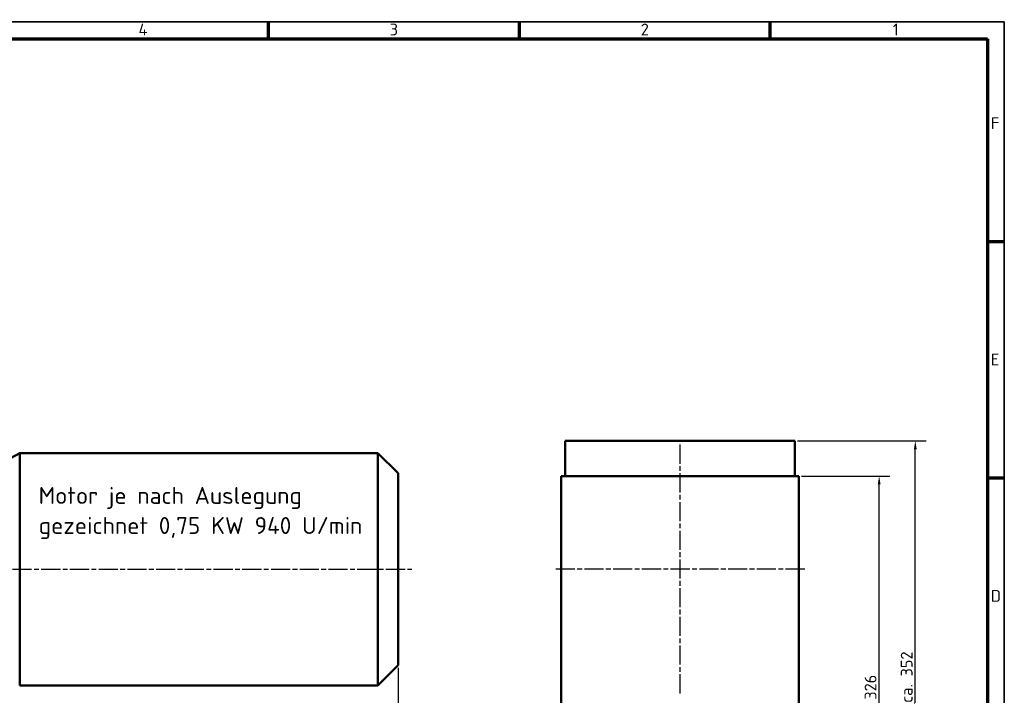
# Model space of a CAD drawing. Header units: millimetres. Extents: x 12 to 1472, y 12 to 1039.
# Tile 5 of 5: x 744 to 1472, y 539 to 1039. Entities that reach past the tile are written whole.
import ezdxf

# ---------------------------------------------------------------- set-up
doc = ezdxf.new("R2010")
doc.units = ezdxf.units.MM
doc.header["$LTSCALE"] = 2.5
doc.linetypes.add('CHAIN', pattern=[0.3543, 0.2362, -0.0295, 0.0591, -0.0295])
doc.layers.get('0').update_dxf_attribs({"lineweight": 25})
for name, color, linetype, lineweight in [('Bemaßung (ISO)', 7, 'Continuous', 25), ('Mittellinie (ISO)', 7, 'Continuous', 25), ('Mittelpunktmarkierung (ISO)', 7, 'Continuous', 25), ('Rahmen (ISO)', 7, 'Continuous', 70), ('Sichtbar (ISO)', 7, 'Continuous', 50), ('Symbol (ISO)', 7, 'Continuous', 25)]:
    doc.layers.add(name, color=color, linetype=linetype, lineweight=lineweight)
doc.styles.add('Notiztext (DIN)', font='isocpeur.ttf')
doc.dimstyles.new('Standard (DIN)', dxfattribs={"dimscale": 2.5, "dimtxt": 3.5, "dimasz": 2.5, "dimexe": 3.175, "dimexo": 0.8, "dimgap": 0.8, "dimtad": 1, "dimdec": 3, "dimrnd": 1e-08, "dimtxsty": 'Notiztext (DIN)', "dimcen": 0.09, "dimdle": 10, "dimclrd": 256, "dimclre": 256, "dimclrt": 256, "dimazin": 2, "dimtfac": 0.571429, "dimtdec": 3, "dimtmove": 0, "dimatfit": 3, "dimfxl": 1, "dimtolj": 1, "dimlwd": -1, "dimlwe": -1, "dimarcsym": 0})

# ---------------------------------------------------------------- blocks, each defined once
blk = doc.blocks.new('Ränder Hagen+Goebel Rahmen')
at = {"layer": 'Rahmen (ISO)', "linetype": 'Continuous', "lineweight": 35}
for p, q in [((5, 415), (589, 415)), ((589, 415), (589, 5))]:
    blk.add_line(p, q, dxfattribs=at)
at = {"layer": 'Rahmen (ISO)'}
for p, q in [((371.25, 410), (371.25, 415)), ((445.5, 410), (445.5, 415)), ((519.75, 410), (519.75, 415)), ((10, 410), (584, 410)), ((584, 410), (584, 10)), ((584, 350), (589, 350)), ((584, 280), (589, 280))]:
    blk.add_line(p, q, dxfattribs=at)
at = {"layer": 'Symbol (ISO)', "char_height": 3.5, "style": 'Notiztext (DIN)'}
for s, insert, attachment_point in [('4', (334.125, 411), 8), ('3', (408.375, 411), 8), ('2', (482.625, 411), 8), ('1', (556.875, 411), 8), ('F', (585, 385), 4), ('E', (585, 315), 4), ('D', (585, 245), 4)]:
    blk.add_mtext(s, dxfattribs=dict(at, insert=insert, attachment_point=attachment_point))
blk = doc.blocks.new('*D12')
at = {"layer": 'Bemaßung (ISO)'}
for p, q in [((1322.56, 701.27), (1387.85, 701.27)), ((1379.92, 381.52), (1379.92, 695.02)), ((1289.56, 375.27), (1387.85, 375.27))]:
    blk.add_line(p, q, dxfattribs=at)
for points in [[(1378.87, 695.02), (1380.96, 695.02), (1379.92, 701.27)], [(1378.87, 381.52), (1380.96, 381.52), (1379.92, 375.27)]]:
    blk.add_solid(points, dxfattribs=at)
at = {"layer": 'Defpoints', "color": 0}
for p in [(1320.56, 701.27), (1379.92, 701.27), (1287.56, 375.27)]:
    blk.add_point(p, dxfattribs=at)
at = {"layer": 'Bemaßung (ISO)', "insert": (1369.17, 535.66), "char_height": 8.75, "attachment_point": 1, "rotation": 90, "style": 'Notiztext (DIN)'}
blk.add_mtext('\\A1;326', dxfattribs=at)
blk = doc.blocks.new('*D25')
at = {"layer": 'Bemaßung (ISO)'}
for p, q in [((1024.09, 559.27), (1024.09, 254.33)), ((222.09, 465.27), (222.09, 254.33)), ((228.34, 262.27), (1017.84, 262.27))]:
    blk.add_line(p, q, dxfattribs=at)
for points in [[(228.34, 263.31), (228.34, 261.23), (222.09, 262.27)], [(1017.84, 263.31), (1017.84, 261.23), (1024.09, 262.27)]]:
    blk.add_solid(points, dxfattribs=at)
at = {"layer": 'Defpoints', "color": 0}
for p in [(1024.09, 561.27), (222.09, 467.27), (1024.09, 262.27)]:
    blk.add_point(p, dxfattribs=at)
at = {"layer": 'Bemaßung (ISO)', "insert": (599.65, 273.03), "char_height": 8.75, "attachment_point": 1, "style": 'Notiztext (DIN)'}
blk.add_mtext('\\A1;ca. 802', dxfattribs=at)
blk = doc.blocks.new('*D26')
at = {"layer": 'Bemaßung (ISO)'}
for p, q in [((1319.56, 727.27), (1414.59, 727.27)), ((1406.65, 381.52), (1406.65, 721.02)), ((1289.56, 375.27), (1414.59, 375.27))]:
    blk.add_line(p, q, dxfattribs=at)
for points in [[(1405.61, 721.02), (1407.69, 721.02), (1406.65, 727.27)], [(1405.61, 381.52), (1407.69, 381.52), (1406.65, 375.27)]]:
    blk.add_solid(points, dxfattribs=at)
at = {"layer": 'Defpoints', "color": 0}
for p in [(1317.56, 727.27), (1406.65, 727.27), (1287.56, 375.27)]:
    blk.add_point(p, dxfattribs=at)
at = {"layer": 'Bemaßung (ISO)', "insert": (1395.9, 533.33), "char_height": 8.75, "attachment_point": 1, "rotation": 90, "style": 'Notiztext (DIN)'}
blk.add_mtext('\\A1;ca. 352', dxfattribs=at)

msp = doc.modelspace()

# ---------------------------------------------------------------- linework, layer by layer
at = {"layer": 'Mittellinie (ISO)', "linetype": 'CHAIN', "ltscale": 23.990969}
msp.add_line((611.2639, 632.2701), (1034.1047, 632.2701), dxfattribs=at)
at = {"layer": 'Mittelpunktmarkierung (ISO)', "linetype": 'CHAIN', "ltscale": 23.990969}
for p, q in [((1232.5617, 724.5201), (1232.5617, 540.0201)), ((1324.8117, 632.2701), (1140.3117, 632.2701))]:
    msp.add_line(p, q, dxfattribs=at)
at = {"layer": 'Sichtbar (ISO)'}
for p, q in [((1147.5617, 701.2701), (1147.5617, 727.2701)), ((1147.5617, 727.2701), (1317.5617, 727.2701)), ((1317.5617, 727.2701), (1317.5617, 701.2701)), ((714.0859, 702.2701), (744.0859, 718.2701)), ((744.0859, 718.2701), (744.0859, 546.2701)), ((1009.0859, 718.2701), (744.0859, 718.2701)), ((1009.0859, 718.2701), (1009.0859, 546.2701)), ((1024.0859, 703.2701), (1009.0859, 718.2701)), ((1024.0859, 703.2701), (1024.0859, 561.2701)), ((1144.5617, 701.2701), (1144.5617, 525.2701)), ((1320.5617, 701.2701), (1144.5617, 701.2701)), ((1320.5617, 701.2701), (1320.5617, 525.2701)), ((1024.0859, 561.2701), (1009.0859, 546.2701)), ((1009.0859, 546.2701), (744.0859, 546.2701))]:
    msp.add_line(p, q, dxfattribs=at)

# ---------------------------------------------------------------- block references
at = {"xscale": 2.5, "yscale": 2.5, "zscale": 2.5}
msp.add_blockref('Ränder Hagen+Goebel Rahmen', (0, 0), dxfattribs=at)

# ---------------------------------------------------------------- texts
at = {"layer": 'Symbol (ISO)', "insert": (758.1013, 693.1161), "char_height": 12.5, "width": 308.708631, "attachment_point": 1, "line_spacing_factor": 1.068348, "style": 'Notiztext (DIN)'}
msp.add_mtext('{\\fISOCPEUR|b0|i0;\\H12.5000;Motor je nach Auslegung \\Pgezeichnet 0,75 KW 940 U/min}', dxfattribs=at)

# ---------------------------------------------------------------- dimensions: what is measured, and where the dimension line sits
at = {"layer": 'Bemaßung (ISO)'}
for base, p1, p2, angle, picture, middle in [((1406.6526, 727.2701), (1287.5617, 375.2701), (1317.5617, 727.2701), 90, '*D26', (1406.6526, 551.2701)), ((1024.0859, 262.2701), (222.0859, 467.2701), (1024.0859, 561.2701), 180, '*D25', (617.5859, 262.2701))]:
    dim = msp.add_linear_dim(base=base, p1=p1, p2=p2, angle=angle, text='ca. <>', dimstyle='Standard (DIN)', override={"dimdec": 3, "dimtp": 0, "dimtm": 0, "dimtdec": 3, "dimatfit": 2}, dxfattribs=at)
    dim.commit()
    dim.dimension.update_dxf_attribs({"geometry": picture, "text_midpoint": middle, "dimtype": 160})
dim = msp.add_linear_dim(base=(1379.9164, 701.2701), p1=(1287.5617, 375.2701), p2=(1320.5617, 701.2701), angle=90, dimstyle='Standard (DIN)', override={"dimdec": 3, "dimtp": 0, "dimtm": 0, "dimtdec": 3, "dimatfit": 2}, dxfattribs=at)
dim.commit()
dim.dimension.update_dxf_attribs({"geometry": '*D12', "text_midpoint": (1379.9164, 543.969), "dimtype": 160})

doc.saveas('drawing.dxf')
